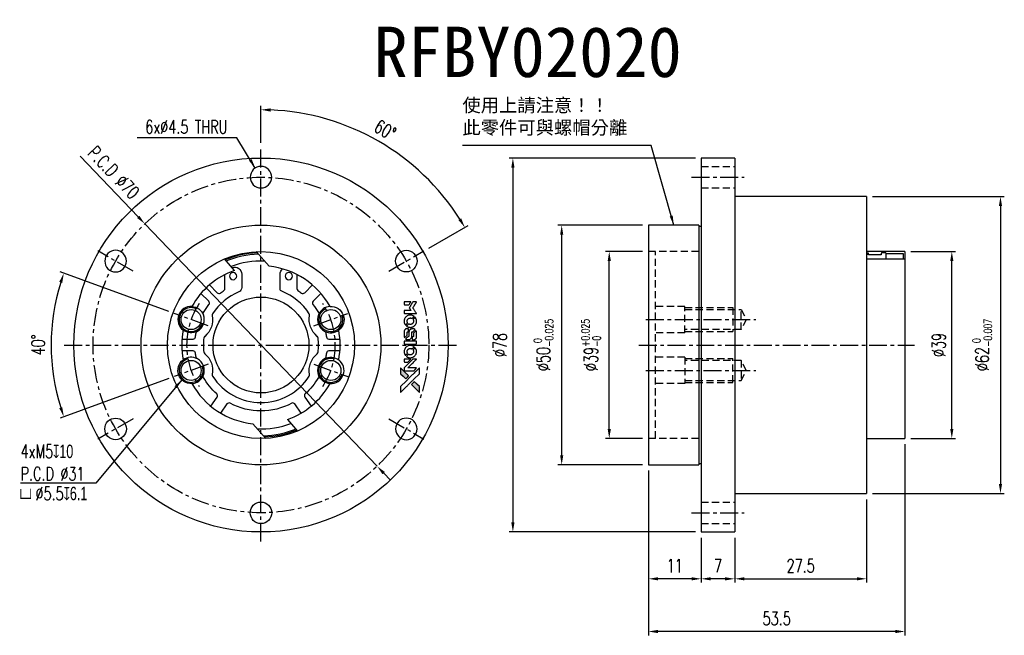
# Model space of a CAD drawing. Header units: millimetres. Extents: x -50 to 155, y -61 to 68.
import ezdxf
from ezdxf.enums import TextEntityAlignment as Align

# ---------------------------------------------------------------- set-up
doc = ezdxf.new("R2010")
doc.units = ezdxf.units.MM
doc.linetypes.add('CENTER', pattern=[2, 1.25, -0.25, 0.25, -0.25])
doc.linetypes.add('DASHED', pattern=[0.75, 0.5, -0.25])
for name, color, linetype in [('CHA', 7, 'Continuous'), ('CL', 1, 'CENTER'), ('DIM', 4, 'Continuous'), ('HID', 2, 'DASHED'), ('OUT', 3, 'Continuous')]:
    doc.layers.add(name, color=color, linetype=linetype)
doc.styles.add('DIM-7', font='SIMPLEX.shx', dxfattribs={"width": 0.7, "bigfont": 'chineset.shx'})
doc.styles.add('T', font='kaiu.ttf')
doc.dimstyles.new('CNS', dxfattribs={"dimtxt": 3.5, "dimasz": 2.5, "dimexe": 1, "dimexo": 1.5, "dimgap": 0.09, "dimtad": 0, "dimdsep": 46, "dimtxsty": 'DIM-7', "dimcen": 0.09, "dimclrd": 1, "dimclre": 1, "dimclrt": 4, "dimadec": 0, "dimazin": 0, "dimtfac": 1, "dimtix": 1, "dimtmove": 2, "dimatfit": 3, "dimfxl": 1, "dimtvp": 0.971429, "dimtolj": 1, "dimarcsym": 0})

# ---------------------------------------------------------------- blocks, each defined once
blk = doc.blocks.new('*D0')
at = {"layer": 'DEFPOINTS', "color": 0}
for p in [(72.62, 19.5), (80.78, 19.5), (80.78, -19.5)]:
    blk.add_point(p, dxfattribs=at)
at = {"layer": 'DIM', "color": 0, "lineweight": -2}
for p, q in [((79.58, 19.5), (71.82, 19.5)), ((72.62, -17.5), (72.62, 17.5)), ((79.58, -19.5), (71.82, -19.5))]:
    blk.add_line(p, q, dxfattribs=at)
at = {"layer": 'DIM', "color": 0}
for points in [[(72.29, 17.5), (72.96, 17.5), (72.62, 19.5)], [(72.29, -17.5), (72.96, -17.5), (72.62, -19.5)]]:
    blk.add_solid(points, dxfattribs=at)
at = {"layer": 'DIM', "color": 0, "insert": (68.82, 0), "char_height": 2.8, "attachment_point": 5, "rotation": 90, "style": 'DIM-7'}
blk.add_mtext('\\A1;%%C39{\\H1.68;\\S+0.025^ -0;}', dxfattribs=at)
blk = doc.blocks.new('*D1')
at = {"layer": 'DEFPOINTS', "color": 0}
for p in [(0, 41), (31.54, 37.59), (33.99, 19.62), (26.63, 15.38), (0, -41)]:
    blk.add_point(p, dxfattribs=at)
at = {"layer": 'DIM', "color": 0, "lineweight": -2}
for p, q in [((0, 42.2), (0, 49.87)), ((35.03, 20.23), (43.19, 24.93))]:
    blk.add_line(p, q, dxfattribs=at)
blk.add_arc((0, 0), 49.07, 32.3355, 87.6645, dxfattribs=at)
at = {"layer": 'DIM', "color": 0}
for points in [[(1.99, 48.69), (2.01, 49.36), (0, 49.07)], [(41.75, 26.42), (41.17, 26.07), (42.5, 24.53)]]:
    blk.add_solid(points, dxfattribs=at)
at = {"layer": 'DIM', "color": 0, "insert": (25.89, 44.85), "char_height": 2.8, "attachment_point": 5, "rotation": 330, "style": 'DIM-7'}
blk.add_mtext('\\A1;60°', dxfattribs=at)
blk = doc.blocks.new('*D2')
at = {"layer": 'DEFPOINTS', "color": 0}
for p in [(-18.09, 6.58), (-43.45, 5.08), (-11.04, 4.02), (-11.04, -4.02), (-18.09, -6.58)]:
    blk.add_point(p, dxfattribs=at)
at = {"layer": 'DIM', "color": 0, "lineweight": -2}
for p, q in [((-19.22, 6.99), (-41.85, 15.23)), ((-19.22, -6.99), (-41.85, -15.23))]:
    blk.add_line(p, q, dxfattribs=at)
blk.add_arc((0, 0), 43.74, 162.62, 197.38, dxfattribs=at)
at = {"layer": 'DIM', "color": 0}
for points in [[(-42.06, 13.17), (-41.43, 12.96), (-41.1, 14.96)], [(-41.43, -12.96), (-42.06, -13.17), (-41.1, -14.96)]]:
    blk.add_solid(points, dxfattribs=at)
at = {"layer": 'DIM', "color": 0, "insert": (-46.46, 0), "char_height": 2.8, "attachment_point": 5, "rotation": 90, "style": 'DIM-7'}
blk.add_mtext('\\A1;40°', dxfattribs=at)
blk = doc.blocks.new('*D3')
at = {"layer": 'DEFPOINTS', "color": 0}
for p in [(62.7, 25), (80.78, 25), (80.78, -25)]:
    blk.add_point(p, dxfattribs=at)
at = {"layer": 'DIM', "color": 0, "lineweight": -2}
for p, q in [((79.58, 25), (61.9, 25)), ((62.7, -23), (62.7, 23)), ((79.58, -25), (61.9, -25))]:
    blk.add_line(p, q, dxfattribs=at)
at = {"layer": 'DIM', "color": 0}
for points in [[(62.37, 23), (63.04, 23), (62.7, 25)], [(62.37, -23), (63.04, -23), (62.7, -25)]]:
    blk.add_solid(points, dxfattribs=at)
at = {"layer": 'DIM', "color": 0, "insert": (58.89, 0), "char_height": 2.8, "attachment_point": 5, "rotation": 90, "style": 'DIM-7'}
blk.add_mtext('\\A1;%%C50{\\H1.68;\\S 0^ -0.025;}', dxfattribs=at)
blk = doc.blocks.new('*D4')
at = {"layer": 'DEFPOINTS', "color": 0}
for p in [(80.78, -25), (91.78, -39), (80.78, -48.77)]:
    blk.add_point(p, dxfattribs=at)
at = {"layer": 'DIM', "color": 0, "lineweight": -2}
for p, q in [((80.78, -26.2), (80.78, -49.57)), ((91.78, -40.2), (91.78, -49.57)), ((89.78, -48.77), (82.78, -48.77))]:
    blk.add_line(p, q, dxfattribs=at)
at = {"layer": 'DIM', "color": 0}
for points in [[(82.78, -48.44), (82.78, -49.1), (80.78, -48.77)], [(89.78, -48.44), (89.78, -49.1), (91.78, -48.77)]]:
    blk.add_solid(points, dxfattribs=at)
at = {"layer": 'DIM', "color": 0, "insert": (86.28, -46.05), "char_height": 2.8, "attachment_point": 5, "style": 'DIM-7'}
blk.add_mtext('\\A1;11', dxfattribs=at)
blk = doc.blocks.new('*D5')
at = {"layer": 'DEFPOINTS', "color": 0}
for p in [(91.78, -39), (98.78, -39), (91.78, -48.77)]:
    blk.add_point(p, dxfattribs=at)
at = {"layer": 'DIM', "color": 0, "lineweight": -2}
for p, q in [((91.78, -40.2), (91.78, -49.57)), ((98.78, -40.2), (98.78, -49.57)), ((96.78, -48.77), (93.78, -48.77))]:
    blk.add_line(p, q, dxfattribs=at)
at = {"layer": 'DIM', "color": 0}
for points in [[(93.78, -48.44), (93.78, -49.1), (91.78, -48.77)], [(96.78, -48.44), (96.78, -49.1), (98.78, -48.77)]]:
    blk.add_solid(points, dxfattribs=at)
at = {"layer": 'DIM', "color": 0, "insert": (95.28, -46.05), "char_height": 2.8, "attachment_point": 5, "style": 'DIM-7'}
blk.add_mtext('\\A1;7', dxfattribs=at)
blk = doc.blocks.new('*D6')
at = {"layer": 'DEFPOINTS', "color": 0}
for p in [(126.28, -31), (98.78, -39), (126.28, -48.77)]:
    blk.add_point(p, dxfattribs=at)
at = {"layer": 'DIM', "color": 0, "lineweight": -2}
for p, q in [((126.28, -32.2), (126.28, -49.57)), ((98.78, -40.2), (98.78, -49.57)), ((100.78, -48.77), (124.28, -48.77))]:
    blk.add_line(p, q, dxfattribs=at)
at = {"layer": 'DIM', "color": 0}
for points in [[(100.78, -48.44), (100.78, -49.1), (98.78, -48.77)], [(124.28, -48.44), (124.28, -49.1), (126.28, -48.77)]]:
    blk.add_solid(points, dxfattribs=at)
at = {"layer": 'DIM', "color": 0, "insert": (112.53, -46.05), "char_height": 2.8, "attachment_point": 5, "style": 'DIM-7'}
blk.add_mtext('\\A1;27.5', dxfattribs=at)
blk = doc.blocks.new('*D7')
at = {"layer": 'DEFPOINTS', "color": 0}
for p in [(134.28, -19.5), (80.78, -25), (80.78, -59.76)]:
    blk.add_point(p, dxfattribs=at)
at = {"layer": 'DIM', "color": 0, "lineweight": -2}
for p, q in [((134.28, -20.7), (134.28, -60.56)), ((80.78, -26.2), (80.78, -60.56)), ((132.28, -59.76), (82.78, -59.76))]:
    blk.add_line(p, q, dxfattribs=at)
at = {"layer": 'DIM', "color": 0}
for points in [[(82.78, -59.42), (82.78, -60.09), (80.78, -59.76)], [(132.28, -59.42), (132.28, -60.09), (134.28, -59.76)]]:
    blk.add_solid(points, dxfattribs=at)
at = {"layer": 'DIM', "color": 0, "insert": (107.53, -57.04), "char_height": 2.8, "attachment_point": 5, "style": 'DIM-7'}
blk.add_mtext('\\A1;53.5', dxfattribs=at)
blk = doc.blocks.new('*D8')
at = {"layer": 'DEFPOINTS', "color": 0}
for p in [(126.28, 31), (126.28, -31), (154.19, -31)]:
    blk.add_point(p, dxfattribs=at)
at = {"layer": 'DIM', "color": 0, "lineweight": -2}
for p, q in [((127.48, 31), (154.99, 31)), ((154.19, 29), (154.19, -29)), ((127.48, -31), (154.99, -31))]:
    blk.add_line(p, q, dxfattribs=at)
at = {"layer": 'DIM', "color": 0}
for points in [[(153.86, 29), (154.52, 29), (154.19, 31)], [(153.86, -29), (154.52, -29), (154.19, -31)]]:
    blk.add_solid(points, dxfattribs=at)
at = {"layer": 'DIM', "color": 0, "insert": (150.38, 0), "char_height": 2.8, "attachment_point": 5, "rotation": 90, "style": 'DIM-7'}
blk.add_mtext('\\A1;%%C62{\\H1.68;\\S 0^ -0.007;}', dxfattribs=at)
blk = doc.blocks.new('*D9')
at = {"layer": 'DEFPOINTS', "color": 0}
for p in [(134.28, 19.5), (144.04, 19.5), (134.28, -19.5)]:
    blk.add_point(p, dxfattribs=at)
at = {"layer": 'DIM', "color": 0, "lineweight": -2}
for p, q in [((135.48, 19.5), (144.84, 19.5)), ((144.04, -17.5), (144.04, 17.5)), ((135.48, -19.5), (144.84, -19.5))]:
    blk.add_line(p, q, dxfattribs=at)
at = {"layer": 'DIM', "color": 0}
for points in [[(143.71, 17.5), (144.38, 17.5), (144.04, 19.5)], [(143.71, -17.5), (144.38, -17.5), (144.04, -19.5)]]:
    blk.add_solid(points, dxfattribs=at)
at = {"layer": 'DIM', "color": 0, "insert": (141.32, 0), "char_height": 2.8, "attachment_point": 5, "rotation": 90, "style": 'DIM-7'}
blk.add_mtext('\\A1;%%C39', dxfattribs=at)
blk = doc.blocks.new('*D10')
at = {"layer": 'DEFPOINTS', "color": 0}
for p in [(-24.21, 25.28), (24.21, -25.28)]:
    blk.add_point(p, dxfattribs=at)
at = {"layer": 'DIM', "color": 0, "lineweight": -2}
for p, q in [((-37.72, 39.39), (-25.59, 26.72)), ((24.21, -25.28), (-24.21, 25.28)), ((25.59, -26.72), (26.98, -28.17))]:
    blk.add_line(p, q, dxfattribs=at)
at = {"layer": 'DIM', "color": 0}
for points in [[(-25.35, 26.95), (-25.83, 26.49), (-24.21, 25.28)], [(25.83, -26.49), (25.35, -26.95), (24.21, -25.28)]]:
    blk.add_solid(points, dxfattribs=at)
at = {"layer": 'DIM', "color": 0, "insert": (-30.71, 35.99), "char_height": 2.8, "attachment_point": 5, "rotation": 313.7641, "style": 'DIM-7'}
blk.add_mtext('\\A1;P.C.D ∅70', dxfattribs=at)
blk = doc.blocks.new('*D11')
at = {"layer": 'DEFPOINTS', "color": 0}
for p in [(91.78, 39), (52.53, -39), (91.78, -39)]:
    blk.add_point(p, dxfattribs=at)
at = {"layer": 'DIM', "color": 0, "lineweight": -2}
for p, q in [((90.58, 39), (51.73, 39)), ((52.53, 37), (52.53, -37)), ((90.58, -39), (51.73, -39))]:
    blk.add_line(p, q, dxfattribs=at)
at = {"layer": 'DIM', "color": 0}
for points in [[(52.19, 37), (52.86, 37), (52.53, 39)], [(52.19, -37), (52.86, -37), (52.53, -39)]]:
    blk.add_solid(points, dxfattribs=at)
at = {"layer": 'DIM', "color": 0, "insert": (49.81, 0), "char_height": 2.8, "attachment_point": 5, "rotation": 90, "style": 'DIM-7'}
blk.add_mtext('\\A1;%%C78', dxfattribs=at)

msp = doc.modelspace()

# ---------------------------------------------------------------- hatches: boundary and pattern name
at = {"layer": 'DIM', "linetype": 'Continuous'}
h = msp.add_hatch(color=7, dxfattribs=at)
h.dxf.hatch_style = 1
h.paths.add_polyline_path([(33.029, -9.904), (33.029, -9.294), (33.028, -8.684), (32.499, -8.158, 0.000288), (32.296, -7.957, 0.0004789), (32.124, -7.787, 0.000013), (31.969, -7.634, 0.197177), (31.967, -7.633, 0.1974966), (31.964, -7.634, 0.00004), (31.875, -7.722, 0.0008343), (31.777, -7.819, 0.0005055), (31.661, -7.935), (31.359, -8.237), (32.194, -9.071)])
h.paths.add_polyline_path([(30.172, -7.048), (30.475, -6.745, 0.0004761), (30.592, -6.628, 0.0007888), (30.689, -6.53, 0.000035), (30.777, -6.441, 0.1975803), (30.778, -6.439, 0.198396), (30.777, -6.437, 0.000019), (30.657, -6.316, 0.000582), (30.524, -6.183, 0.000351), (30.366, -6.025, 0.000108), (29.695, -5.357, 0.0006916), (29.355, -5.019, 0.0000771), (29.12, -4.786, 0.1975268), (29.111, -4.783, 0.4101817), (29.107, -4.787, 0.0004931), (29.106, -4.911, 0.0024238), (29.105, -5.084, 0.0005294), (29.104, -5.382), (29.104, -5.98), (29.638, -6.514)])

# ---------------------------------------------------------------- linework, layer by layer
at = {"layer": 'CL', "color": 7, "ltscale": 3}
for p, q in [((0, -41), (0, 41)), ((89.778, 35), (100.778, 35)), ((-26.63, 15.375), (-33.991, 19.625)), ((26.63, 15.375), (33.991, 19.625)), ((-11.041, 4.019), (-18.089, 6.584)), ((11.041, 4.019), (18.089, 6.584)), ((80.278, 5.301), (103.176, 5.301)), ((-41, 0), (41, 0)), ((78.778, 0), (136.278, 0)), ((-11.041, -4.019), (-18.089, -6.584)), ((11.041, -4.019), (18.089, -6.584)), ((80.278, -5.301), (103.176, -5.301)), ((-26.63, -15.375), (-33.991, -19.625)), ((26.63, -15.375), (33.991, -19.625)), ((89.778, -35), (100.778, -35))]:
    msp.add_line(p, q, dxfattribs=at)
msp.add_circle((0, 0), 35, dxfattribs=at)
for start, end in [(146.12474, 213.87526), (326.12474, 33.87526)]:
    msp.add_arc((0, 0), 15.5, start, end, dxfattribs=at)
at = {"layer": 'DIM', "color": 7}
for points in [[(32.051, 8.975), (31.663, 8.975), (31.597, 8.869, -0.000297), (31.558, 8.804, -0.000037), (31.47, 8.661, -0.000043), (31.367, 8.492, -0.000036), (31.256, 8.312, 0.000044), (31.148, 8.136, 0.000063), (31.052, 7.979, 0.000035), (30.971, 7.847, 0.0009), (30.949, 7.811), (30.918, 7.759), (30.96, 7.691, 0.001175), (30.984, 7.651, 0.000208), (31.03, 7.578, 0.000225), (31.083, 7.491, 0.000203), (31.139, 7.402, -0.000711), (31.192, 7.317, -0.001119), (31.237, 7.244, -0.000263), (31.276, 7.18, -0.04589), (31.28, 7.173, -0.519312), (31.276, 7.166, -0.001914), (31.172, 7.165, -0.003124), (31, 7.163, -0.000285), (30.572, 7.163), (29.86, 7.163), (29.86, 6.915, 0.001727), (29.861, 6.737, 0.025279), (29.865, 6.674, 0.073886), (29.874, 6.638, 0.07426), (29.894, 6.606, 0.03264), (29.902, 6.597, 0.01784), (29.912, 6.588, 0.017712), (29.924, 6.58, 0.026854), (29.935, 6.573), (29.959, 6.56), (31.201, 6.559), (32.442, 6.557), (32.433, 6.571, -0.004595), (32.427, 6.58, -0.00016), (32.403, 6.618, -0.000298), (32.376, 6.663, -0.000208), (32.344, 6.713, 0.000986), (32.252, 6.861, 0.00025), (32.102, 7.101, 0.000268), (31.942, 7.356, 0.000436), (31.806, 7.573, -0.002932), (31.761, 7.645, -0.004718), (31.725, 7.706, -0.001113), (31.693, 7.76, -0.227179), (31.692, 7.766, -0.045982), (31.695, 7.772, -0.000145), (31.74, 7.845, -0.000825), (31.79, 7.926, -0.000517), (31.85, 8.022, 0.000056), (32.054, 8.35, 0.000289), (32.166, 8.531, 0.000481), (32.25, 8.667, 0.000418), (32.337, 8.809), (32.439, 8.975)], [(30.544, 8.975), (29.86, 8.975), (29.86, 8.726, 0.000842), (29.861, 8.567, 0.010591), (29.862, 8.508, 0.028995), (29.866, 8.474, 0.069543), (29.873, 8.45, 0.051063), (29.886, 8.428, 0.039932), (29.905, 8.407, 0.039414), (29.927, 8.389, 0.045845), (29.95, 8.376, 0.094811), (29.974, 8.37, 0.007124), (30.041, 8.368, 0.004713), (30.155, 8.367, 0.000534), (30.415, 8.366), (30.859, 8.367), (30.898, 8.429, 0.000828), (31.01, 8.612, 0.000879), (31.12, 8.792, 0.000048), (31.227, 8.967, 0.137596), (31.228, 8.972, 0.413028), (31.227, 8.974, 0.000016), (31.027, 8.974, 0.000623), (30.807, 8.975, 0.000374)], [(31.905, 6.009, 0.064158), (31.607, 6.168, 0.06356), (31.277, 6.247, 0.064004), (30.94, 6.241, 0.066747), (30.621, 6.149, 0.04321), (30.421, 6.039, 0.044737), (30.246, 5.899, 0.044901), (30.099, 5.73, 0.044184), (29.984, 5.536, 0.026293), (29.922, 5.389, 0.033344), (29.882, 5.247, 0.033227), (29.86, 5.101, 0.025815), (29.856, 4.94, 0.023119), (29.867, 4.786, 0.031044), (29.892, 4.649, 0.031337), (29.934, 4.517, 0.024258), (29.995, 4.379, 0.015622), (30.021, 4.33, 0.008495), (30.056, 4.272, 0.008415), (30.092, 4.217, 0.020814), (30.12, 4.179), (30.135, 4.161), (30.321, 4.346, 0.002843), (30.46, 4.484, 0.033917), (30.509, 4.542, 0.087906), (30.531, 4.585, 0.073302), (30.538, 4.635, 0.022047), (30.537, 4.66, 0.026465), (30.534, 4.683, 0.022233), (30.528, 4.708, 0.009985), (30.518, 4.741, -0.039011), (30.488, 4.86, -0.044398), (30.479, 4.978, -0.045096), (30.49, 5.093, -0.04265), (30.522, 5.207, -0.071154), (30.611, 5.368, -0.068827), (30.742, 5.499, -0.068713), (30.903, 5.59, -0.070507), (31.082, 5.633, -0.028605), (31.159, 5.636, -0.031418), (31.233, 5.63, -0.031044), (31.306, 5.614, -0.02668), (31.381, 5.589, 0.038913), (31.426, 5.575, 0.043732), (31.47, 5.57, 0.047754), (31.51, 5.572, 0.075756), (31.543, 5.582, 0.07294), (31.56, 5.593, 0.003456), (31.611, 5.64, 0.005023), (31.676, 5.702, 0.002422), (31.758, 5.782, 0.000819), (31.831, 5.855, 0.001349), (31.892, 5.917, 0.0001), (31.947, 5.973, 0.205335), (31.948, 5.975, 0.219821), (31.947, 5.977, 0.002494), (31.935, 5.986, 0.007089), (31.921, 5.997, 0.004494)], [(32.428, 5.102, 0.024131), (32.411, 5.212, 0.022344), (32.383, 5.323, 0.021883), (32.344, 5.434, 0.020884), (32.296, 5.542, 0.010669), (32.264, 5.604, 0.010389), (32.229, 5.665, 0.010913), (32.194, 5.719, 0.022227), (32.164, 5.759), (32.152, 5.774), (31.961, 5.579, 0.002452), (31.886, 5.503, 0.003628), (31.822, 5.435, 0.001662), (31.768, 5.377, 0.070159), (31.758, 5.363, 0.047671), (31.754, 5.352, 0.018624), (31.75, 5.336, 0.017921), (31.747, 5.318, 0.018804), (31.746, 5.3, 0.018255), (31.745, 5.276, 0.041312), (31.747, 5.257, 0.037164), (31.752, 5.238, 0.012342), (31.762, 5.211, -0.015101), (31.786, 5.146, -0.035998), (31.799, 5.096, -0.033244), (31.805, 5.043, -0.011249), (31.807, 4.964, -0.004059), (31.806, 4.9, -0.019693), (31.804, 4.864, -0.027943), (31.8, 4.834, -0.014411), (31.791, 4.797, -0.033089), (31.761, 4.71, -0.033887), (31.72, 4.629, -0.034021), (31.669, 4.553, -0.033942), (31.607, 4.486, -0.02816), (31.537, 4.425, -0.035032), (31.466, 4.378, -0.035269), (31.388, 4.341, -0.029196), (31.302, 4.313, -0.037862), (31.202, 4.295, -0.043657), (31.106, 4.293, -0.043064), (31.009, 4.308, -0.035184), (30.909, 4.34, 0.033699), (30.862, 4.356, 0.052815), (30.82, 4.362, 0.059167), (30.781, 4.359, 0.058972), (30.744, 4.346, 0.059208), (30.715, 4.328, 0.021125), (30.678, 4.297, 0.008691), (30.618, 4.238, 0.000851), (30.475, 4.093, 0.001873), (30.403, 4.018, 0.013884), (30.369, 3.982, 0.022355), (30.352, 3.96, 0.341453), (30.352, 3.95, 0.073011), (30.373, 3.932, 0.004587), (30.441, 3.888, 0.00748), (30.511, 3.844, 0.016837), (30.567, 3.813, 0.028606), (30.701, 3.754, 0.031352), (30.837, 3.713, 0.031004), (30.979, 3.689, 0.0268), (31.129, 3.681, 0.026698), (31.289, 3.69, 0.03002), (31.441, 3.715, 0.030357), (31.587, 3.758, 0.028554), (31.729, 3.819, 0.062944), (31.994, 3.996, 0.062206), (32.208, 4.234, 0.062448), (32.356, 4.515, 0.064355), (32.428, 4.822, 0.017377), (32.432, 4.884, 0.008369), (32.433, 4.962, 0.008367), (32.432, 5.041, 0.01757)], [(30.767, 3.293, 0.065483), (30.752, 3.323, 0.053271), (30.729, 3.35, 0.052018), (30.701, 3.372, 0.0556), (30.669, 3.387, 0.036839), (30.648, 3.393, 0.026922), (30.624, 3.396, 0.016905), (30.592, 3.397, 0.004317), (30.538, 3.398, 0.016369), (30.427, 3.394, 0.029936), (30.338, 3.382, 0.03418), (30.258, 3.361, 0.031327), (30.18, 3.329, 0.046935), (30.085, 3.271, 0.054053), (30.007, 3.199, 0.053701), (29.946, 3.111, 0.045364), (29.901, 3.007, 0.032479), (29.877, 2.915, 0.03386), (29.865, 2.822, 0.013578), (29.861, 2.676, 0.001155), (29.862, 2.3, 0.000413), (29.864, 1.977, 0.005008), (29.866, 1.853, 0.013199), (29.869, 1.783, 0.033956), (29.877, 1.733, 0.013909), (29.89, 1.68, 0.010864), (29.906, 1.625, 0.010938), (29.924, 1.574, 0.028702), (29.94, 1.538), (29.953, 1.512), (30.216, 1.771), (30.479, 2.03), (30.479, 2.333, -0.001504), (30.479, 2.463, -0.00328), (30.48, 2.562, -0.001901), (30.482, 2.64, -0.061333), (30.485, 2.658, -0.063621), (30.496, 2.685, -0.048633), (30.514, 2.71, -0.046769), (30.537, 2.732, -0.047961), (30.565, 2.75, -0.02678), (30.588, 2.76, -0.050957), (30.607, 2.765, -0.029398), (30.634, 2.768, -0.00401), (30.689, 2.77), (30.778, 2.773), (30.778, 3.016, 0.001061), (30.778, 3.162, 0.009147), (30.776, 3.227, 0.020721), (30.773, 3.266, 0.051619)], [(32.097, 3.259, 0.023289), (32.036, 3.298, 0.026845), (31.974, 3.33, 0.026047), (31.907, 3.355, 0.019751), (31.832, 3.376, 0.013249), (31.79, 3.385, 0.025169), (31.755, 3.389, 0.016532), (31.712, 3.391, 0.002937), (31.63, 3.392, 0.003317), (31.558, 3.392, 0.011808), (31.512, 3.39, 0.01777), (31.477, 3.387, 0.021476), (31.444, 3.381, 0.04325), (31.308, 3.338, 0.045753), (31.183, 3.273, 0.04649), (31.075, 3.188, 0.047672), (30.984, 3.085, 0.025315), (30.956, 3.04, 0.015208), (30.926, 2.985, 0.01512), (30.9, 2.927, 0.022488), (30.88, 2.875, 0.027857), (30.859, 2.794, 0.034138), (30.849, 2.716, 0.014286), (30.845, 2.598, 0.00124), (30.844, 2.297, -0.00103), (30.844, 2.112, -0.002552), (30.843, 1.976, -0.001594), (30.841, 1.873, -0.047676), (30.838, 1.848, -0.085307), (30.82, 1.803, -0.097789), (30.788, 1.769, -0.085947), (30.743, 1.746, -0.051339), (30.684, 1.735, 0.014634), (30.663, 1.733, 0.015028), (30.643, 1.73, 0.014927), (30.626, 1.726, 0.059415), (30.616, 1.722, 0.070595), (30.595, 1.706, 0.00028), (30.379, 1.493, 0.000111), (30.158, 1.274, 0.200239), (30.154, 1.265, 0.268906), (30.158, 1.259, 0.001866), (30.211, 1.229, 0.007532), (30.262, 1.201, 0.017818), (30.301, 1.182, 0.013256), (30.345, 1.165, 0.011636), (30.391, 1.149, 0.011528), (30.438, 1.135, 0.012303), (30.485, 1.123, 0.0423), (30.558, 1.114, 0.013657), (30.667, 1.111, 0.013857), (30.777, 1.115, 0.037428), (30.854, 1.126, 0.014927), (30.906, 1.139, 0.0122), (30.96, 1.155, 0.012518), (31.011, 1.174, 0.023062), (31.051, 1.191, 0.065961), (31.196, 1.29, 0.06055), (31.316, 1.425, 0.059676), (31.4, 1.587, 0.060497), (31.444, 1.763, 0.025683), (31.447, 1.801, 0.001528), (31.449, 1.915, 0.002124), (31.45, 2.059, 0.001173), (31.45, 2.236, -0.000809), (31.451, 2.544, -0.017164), (31.454, 2.636, -0.063931), (31.464, 2.684, -0.108429), (31.485, 2.719, -0.052941), (31.508, 2.739, -0.063675), (31.534, 2.752, -0.050562), (31.567, 2.76, -0.020337), (31.612, 2.765, 0.009897), (31.64, 2.767, 0.016482), (31.664, 2.77, 0.019019), (31.682, 2.774, 0.06043), (31.694, 2.779, 0.076267), (31.721, 2.799, 0.00054), (31.921, 3, 0.000307), (32.124, 3.207, 0.142594), (32.133, 3.223, 0.232419), (32.132, 3.228, 0.022995), (32.124, 3.237, 0.024627), (32.112, 3.248, 0.015407)], [(32.43, 2.696, 0.018538), (32.425, 2.735, 0.010695), (32.416, 2.781, 0.01068), (32.406, 2.827, 0.017678), (32.394, 2.865, 0.013849), (32.379, 2.909, 0.011814), (32.36, 2.954, 0.004513), (32.341, 2.995, 0.290035), (32.334, 2.999, 0.196418), (32.331, 2.998, 0.000124), (32.255, 2.924, 0.001477), (32.172, 2.841, 0.000898), (32.073, 2.743), (31.817, 2.486), (31.815, 2.165, -0.001471), (31.813, 1.922, -0.028714), (31.808, 1.848, -0.097073), (31.794, 1.806, -0.084199), (31.765, 1.77, -0.042698), (31.742, 1.753, -0.053912), (31.718, 1.742, -0.051004), (31.691, 1.735, -0.032967), (31.659, 1.733, 0.00807), (31.643, 1.733, 0.003023), (31.62, 1.732, 0.002994), (31.595, 1.731, 0.003629), (31.571, 1.729), (31.516, 1.725), (31.516, 1.479, 0.001618), (31.517, 1.362, 0.005206), (31.518, 1.284, 0.00535), (31.52, 1.23, 0.060675), (31.524, 1.209, 0.048484), (31.529, 1.197, 0.02389), (31.537, 1.183, 0.022812), (31.547, 1.169, 0.02462), (31.558, 1.156, 0.061781), (31.589, 1.131, 0.080179), (31.623, 1.117, 0.048561), (31.671, 1.111, 0.010021), (31.756, 1.109, 0.016602), (31.87, 1.113, 0.031409), (31.962, 1.125, 0.036474), (32.042, 1.147, 0.03439), (32.119, 1.18, 0.065928), (32.241, 1.265, 0.069066), (32.334, 1.377, 0.065697), (32.397, 1.515, 0.051559), (32.428, 1.677, 0.020904), (32.432, 1.764, 0.000451), (32.433, 2.189, 0.000419), (32.434, 2.615, 0.022759)], [(31.149, 0.814), (29.863, 0.812), (29.863, 0.56), (29.863, 0.308), (29.879, 0.278, 0.071429), (29.896, 0.253, 0.054799), (29.922, 0.231, 0.053585), (29.952, 0.215, 0.060698), (29.984, 0.207, 0.033975), (30.037, 0.203, 0.000112), (30.69, 0.203, 0.000726), (31.33, 0.204, 0.001084), (31.89, 0.207), (32.434, 0.211), (32.434, 0.513), (32.434, 0.815)], [(31.903, -0.335, 0.018008), (31.847, -0.299, 0.009842), (31.777, -0.258, 0.009807), (31.703, -0.219, 0.015716), (31.639, -0.19, 0.048467), (31.409, -0.117, 0.045841), (31.165, -0.089, 0.046006), (30.921, -0.105, 0.049638), (30.69, -0.166, 0.064819), (30.39, -0.325, 0.06695), (30.145, -0.554, 0.066691), (29.967, -0.841, 0.063505), (29.868, -1.169, 0.03135), (29.86, -1.252, 0.010439), (29.857, -1.376, 0.010391), (29.86, -1.499, 0.032408), (29.868, -1.582, 0.015696), (29.888, -1.679, 0.018095), (29.914, -1.77, 0.018551), (29.945, -1.857, 0.018352), (29.982, -1.942, 0.015568), (30.012, -1.998, 0.009832), (30.05, -2.061, 0.009795), (30.088, -2.121, 0.023727), (30.12, -2.163), (30.133, -2.179), (30.321, -1.995, 0.001528), (30.427, -1.89, 0.010022), (30.478, -1.836, 0.019586), (30.508, -1.801, 0.061865), (30.524, -1.775, 0.055054), (30.537, -1.736, 0.061607), (30.54, -1.696, 0.048725), (30.533, -1.649, 0.020221), (30.515, -1.588, -0.017722), (30.496, -1.522, -0.02685), (30.485, -1.464, -0.02759), (30.479, -1.406, -0.020233), (30.48, -1.341, -0.04793), (30.498, -1.217, -0.048386), (30.539, -1.099, -0.047866), (30.603, -0.991, -0.044964), (30.687, -0.894, -0.04333), (30.788, -0.813, -0.050921), (30.896, -0.755, -0.051473), (31.012, -0.72, -0.0459), (31.138, -0.709, -0.019014), (31.199, -0.711, -0.024114), (31.255, -0.718, -0.025081), (31.308, -0.73, -0.023892), (31.36, -0.748, 0.008624), (31.402, -0.763, 0.026486), (31.43, -0.771, 0.035074), (31.455, -0.775, 0.02756), (31.482, -0.776, 0.087163), (31.525, -0.767, 0.073291), (31.566, -0.744, 0.028074), (31.623, -0.693, 0.002594), (31.759, -0.559), (31.95, -0.368)], [(32.427, -1.237, 0.023681), (32.411, -1.13, 0.022402), (32.385, -1.024, 0.021929), (32.348, -0.918, 0.020503), (32.301, -0.813, 0.013745), (32.27, -0.753, 0.009767), (32.232, -0.688, 0.009658), (32.193, -0.628, 0.027804), (32.164, -0.589), (32.152, -0.575), (31.963, -0.763, 0.002053), (31.872, -0.855, 0.006738), (31.813, -0.916, 0.007826), (31.774, -0.959, 0.063909), (31.759, -0.982, 0.061532), (31.747, -1.015, 0.068674), (31.744, -1.05, 0.052072), (31.751, -1.091, 0.019648), (31.768, -1.146, -0.018366), (31.79, -1.214, -0.0288), (31.803, -1.274, -0.029061), (31.809, -1.335, -0.019155), (31.809, -1.405, -0.053809), (31.786, -1.556, -0.058833), (31.733, -1.694, -0.058566), (31.648, -1.816, -0.052525), (31.534, -1.921, -0.044733), (31.438, -1.98, -0.040573), (31.329, -2.023, -0.041123), (31.217, -2.047, -0.04951), (31.109, -2.051, -0.017369), (31.058, -2.046, -0.024255), (31.013, -2.037, -0.023787), (30.969, -2.025, -0.015798), (30.919, -2.006, 0.010631), (30.888, -1.994, 0.033653), (30.866, -1.988, 0.037806), (30.845, -1.985, 0.016307), (30.817, -1.984, 0.068179), (30.763, -1.992, 0.095747), (30.719, -2.014, 0.033418), (30.661, -2.065, 0.002133), (30.501, -2.228, 0.001452), (30.412, -2.321, 0.012393), (30.373, -2.363, 0.020479), (30.353, -2.388, 0.344362), (30.353, -2.399, 0.074287), (30.375, -2.419, 0.005454), (30.445, -2.463, 0.008391), (30.518, -2.507, 0.017097), (30.577, -2.539, 0.027375), (30.699, -2.591, 0.02835), (30.825, -2.629, 0.027723), (30.956, -2.652, 0.023913), (31.096, -2.663, 0.027047), (31.265, -2.659, 0.031685), (31.422, -2.636, 0.032425), (31.573, -2.594, 0.031013), (31.719, -2.533, 0.037914), (31.892, -2.43, 0.040153), (32.044, -2.304, 0.039834), (32.175, -2.154, 0.036173), (32.286, -1.981, 0.040752), (32.36, -1.811, 0.035885), (32.41, -1.624, 0.035491), (32.433, -1.429, 0.037615)], [(32.057, -2.965), (31.666, -2.965), (30.763, -3.869), (29.86, -4.774), (29.862, -5.026, 0.0008), (29.863, -5.188, 0.010795), (29.865, -5.247, 0.030495), (29.869, -5.28, 0.080372), (29.876, -5.302, 0.03816), (29.89, -5.323, 0.041799), (29.907, -5.342, 0.042486), (29.926, -5.357, 0.042078), (29.947, -5.369, 0.099276), (29.978, -5.376, 0.003302), (30.103, -5.378, 0.002586), (30.323, -5.379, 0.000204), (30.907, -5.378), (31.843, -5.376), (32.143, -5.075), (32.443, -4.774), (31.544, -4.771), (30.645, -4.768), (31.534, -3.883, 0.000253), (31.876, -3.542, 0.000412), (32.166, -3.253, 0.000041), (32.425, -2.994, 0.041338), (32.435, -2.981), (32.447, -2.965)], [(30.541, -2.965), (29.86, -2.965), (29.862, -3.219), (29.863, -3.473), (29.881, -3.502, 0.03146), (29.891, -3.516, 0.026444), (29.903, -3.529, 0.026444), (29.916, -3.54, 0.031457), (29.929, -3.55), (29.958, -3.568), (30.296, -3.57), (30.633, -3.571), (30.928, -3.273, 0.000745), (31.041, -3.158, 0.001228), (31.136, -3.061, 0.000087), (31.221, -2.973, 0.195134), (31.222, -2.97, 0.412117), (31.22, -2.968, 0.000048), (31.022, -2.966, 0.00109), (30.802, -2.965, 0.000653)], [(32.295, -5.5, -0.000056), (31.929, -5.865, -0.000021), (31.416, -6.377, -0.000021), (30.857, -6.935, -0.000025), (30.333, -7.458), (29.104, -8.683), (29.106, -9.29), (29.107, -9.897), (29.932, -9.079, 0.000274), (30.328, -8.685, 0.000123), (30.848, -8.167, 0.000121), (31.397, -7.619, 0.000165), (31.892, -7.125), (33.028, -5.99), (33.028, -5.379), (33.028, -4.768)], [(30.366, -6.025, 0.000108), (29.695, -5.357, 0.000692), (29.355, -5.019, 0.000077), (29.12, -4.786, 0.197527), (29.111, -4.783, 0.410182), (29.107, -4.787, 0.000493), (29.106, -4.911, 0.002424), (29.105, -5.084, 0.000529), (29.104, -5.381), (29.104, -5.98), (29.638, -6.514), (30.172, -7.048), (30.475, -6.745, 0.000476), (30.592, -6.628, 0.000789), (30.689, -6.53, 0.000035), (30.777, -6.441, 0.19758), (30.778, -6.439, 0.198396), (30.777, -6.437, 0.000019), (30.657, -6.316, 0.000582), (30.524, -6.183, 0.000351)], [(32.499, -8.158, 0.000288), (32.296, -7.957, 0.000479), (32.124, -7.787, 0.000013), (31.969, -7.634, 0.197177), (31.967, -7.633, 0.197497), (31.964, -7.634, 0.00004), (31.875, -7.722, 0.000836), (31.777, -7.819, 0.000505), (31.661, -7.935), (31.359, -8.237), (32.194, -9.071), (33.029, -9.904), (33.029, -9.294), (33.028, -8.684)]]:
    msp.add_lwpolyline(points, format="xyb", close=True, dxfattribs=at)
for centre, start, end in [((-14.565, 5.301), 65.37435, 340), ((14.565, 5.301), 114.62565, 20), ((-14.565, -5.301), 105.37435, 20), ((14.565, -5.301), 75, 340)]:
    msp.add_arc(centre, 2.5, start, end, dxfattribs=at)
at = {"layer": 'HID', "color": 7, "ltscale": 3}
for p, q in [((91.778, 37.25), (98.778, 37.25)), ((91.778, 32.75), (98.778, 32.75)), ((91.278, 19.5), (80.778, 19.5)), ((82.278, -19.5), (82.278, 19.5)), ((88.378, 8.051), (82.278, 8.051)), ((88.378, 2.551), (88.378, 8.051)), ((88.378, 7.801), (98.378, 7.801)), ((88.378, 7.406), (100.128, 7.406)), ((98.378, 7.801), (98.378, 2.801)), ((100.128, 7.406), (101.178, 5.306)), ((100.128, 3.206), (100.128, 7.406)), ((101.178, 5.306), (100.128, 3.206)), ((88.378, 2.551), (82.278, 2.551)), ((100.128, 3.206), (88.378, 3.206)), ((88.378, 2.801), (98.378, 2.801)), ((88.378, -2.551), (82.278, -2.551)), ((88.378, -2.551), (88.378, -8.051)), ((88.378, -2.801), (98.378, -2.801)), ((100.128, -3.206), (88.378, -3.206)), ((98.378, -7.801), (98.378, -2.801)), ((101.178, -5.306), (100.128, -3.206)), ((100.128, -3.206), (100.128, -7.406)), ((100.128, -7.406), (101.178, -5.306)), ((88.378, -8.051), (82.278, -8.051)), ((88.378, -7.406), (100.128, -7.406)), ((88.378, -7.801), (98.378, -7.801)), ((91.278, -19.5), (80.778, -19.5)), ((91.778, -32.75), (98.778, -32.75)), ((91.778, -37.25), (98.778, -37.25))]:
    msp.add_line(p, q, dxfattribs=at)
at = {"layer": 'OUT', "color": 7}
for p, q in [((98.778, 39), (91.778, 39)), ((91.778, 39), (91.778, 0)), ((98.778, 39), (98.778, 0)), ((126.278, 31), (98.778, 31)), ((126.278, 31), (126.278, 0)), ((80.778, 25), (80.778, 0)), ((91.278, 25), (80.778, 25)), ((91.278, 25), (91.278, 0)), ((91.778, 24.75), (91.278, 24.75)), ((-0.999, 19.474), (1.677, 16.415)), ((134.278, 19.5), (126.378, 19.5)), ((134.278, 19.474), (126.378, 19.474)), ((126.378, 19.234), (126.599, 19.234)), ((126.645, 18.846), (126.378, 18.846)), ((129.31, 18.832), (126.646, 18.832)), ((130.278, 19.234), (129.357, 19.234)), ((130.278, 19.234), (130.278, 17.944)), ((133.978, 18.991), (130.278, 18.991)), ((133.978, 17.944), (133.978, 18.991)), ((134.278, 19.5), (134.278, 19.474)), ((134.278, 19.474), (134.278, 17.944)), ((-5.533, 15.544), (-7.633, 17.944)), ((126.378, 17.944), (134.278, 17.944)), ((134.278, 17.944), (134.278, -19.5)), ((-7.5, 11.792), (-7.5, 14.697)), ((-4, 14.758), (-4, 12)), ((4, 11.662), (4, 14.758)), ((7.5, 14.697), (7.5, 11.792)), ((-10.75, 12.518), (-9.116, 10.884)), ((9.116, 10.884), (10.75, 12.518)), ((-10.884, 9.116), (-12.518, 10.75)), ((12.518, 10.75), (10.884, 9.116)), ((-16.453, 1.25), (-14.142, 1.25)), ((14.142, 1.25), (16.453, 1.25)), ((80.778, 0), (80.778, -25)), ((91.278, 0), (91.278, -25)), ((91.778, 0), (91.778, -39)), ((98.778, 0), (98.778, -39)), ((126.278, 0), (126.278, -31)), ((-14.142, -1.25), (-16.453, -1.25)), ((16.453, -1.25), (14.142, -1.25)), ((-10.461, -12.76), (-9.136, -10.868)), ((-7.088, -12.302), (-8.413, -14.194)), ((8.413, -14.194), (7.088, -12.302)), ((9.136, -10.868), (10.461, -12.76)), ((0.999, -19.474), (-1.677, -16.415)), ((5.533, -15.544), (7.633, -17.944)), ((126.378, -19.5), (134.278, -19.5)), ((80.778, -25), (91.278, -25)), ((91.278, -24.75), (91.778, -24.75)), ((98.778, -31), (126.278, -31)), ((91.778, -39), (98.778, -39))]:
    msp.add_line(p, q, dxfattribs=at)
for centre, radius in [((0, 0), 39), ((0, 0), 25), ((0, 0), 19.5), ((30.311, 17.5), 2.25), ((0, 0), 10), ((-14.565, 5.301), 2.1), ((14.565, 5.301), 2.1), ((-14.565, -5.301), 2.1), ((14.565, -5.301), 2.1), ((-30.311, -17.5), 2.25), ((0, -35), 2.25)]:
    msp.add_circle(centre, radius, dxfattribs=at)
at = {"layer": 'OUT', "color": 7, "extrusion": (0, 0, -1)}
for centre, radius in [((0, 35), 2.25), ((30.311, 17.5), 2.25), ((5.806, 14.371), 0.75), ((-5.806, 14.371), 0.75), ((-30.311, -17.5), 2.25)]:
    msp.add_circle(centre, radius, dxfattribs=at)
at = {"layer": 'OUT', "color": 7}
for centre, radius, start, end in [((0, 0), 19.25, 92.34915, 112.79903), ((0, 0), 17.5, 87.57153, 110.88413), ((0, 0), 16.5, 109.59441, 150.81213), ((0, 0), 16.5, 29.18787, 84.16528), ((0, 0), 12, 112.61986, 147.0983), ((-8.763, 11.237), 0.5, 225, 307.94587), ((-8, 11.792), 0.5, 304.15292, 0), ((0, 0), 12, 32.9017, 68.8998), ((8, 11.792), 0.5, 180, 235.84708), ((8.763, 11.237), 0.5, 232.05413, 315), ((-11.237, 8.763), 0.5, 322.05413, 45), ((11.237, 8.763), 0.5, 135, 217.94587), ((-14.565, 5.301), 2.75, 86.65791, 233.34209), ((-14.565, 5.301), 2.75, 298.32241, 21.67759), ((-9.655, 6.247), 0.5, 147.0983, 190.90004), ((9.655, 6.247), 0.5, 349.09996, 32.9017), ((14.565, 5.301), 2.75, 158.32241, 241.67759), ((14.565, 5.301), 2.75, 93.3449, 158.32463), ((0, 0), 16.5, 169.18787, 190.81213), ((14.565, 5.301), 2.75, 241.67538, 306.65511), ((0, 0), 16.5, 349.18787, 10.81213), ((-14.142, 1.75), 0.5, 270, 352.94587), ((0, 0), 12, 172.9017, 187.0983), ((-11.412, 1.421), 0.5, 129.09996, 172.9017), ((11.412, 1.421), 0.5, 7.0983, 50.90004), ((0, 0), 12, 352.9017, 7.0983), ((14.142, 1.75), 0.5, 187.05413, 270), ((-14.142, -1.75), 0.5, 7.05413, 90), ((-11.412, -1.421), 0.5, 187.0983, 230.90004), ((11.412, -1.421), 0.5, 309.09996, 352.9017), ((14.142, -1.75), 0.5, 90, 172.94587), ((-14.565, -5.301), 2.75, 61.67538, 126.65511), ((-14.565, -5.301), 2.75, 338.32241, 61.67759), ((14.565, -5.301), 2.75, 118.32241, 201.67759), ((14.565, -5.301), 2.75, 266.65791, 53.34209), ((-9.655, -6.247), 0.5, 169.09996, 212.9017), ((9.655, -6.247), 0.5, 327.0983, 10.90004), ((-14.565, -5.301), 2.75, 273.3449, 338.32463), ((0, 0), 16.5, 209.18787, 264.16528), ((0, 0), 12, 212.9017, 327.0983), ((0, 0), 16.5, 289.59441, 330.81213), ((-9.545, -10.581), 0.5, 325, 47.94587), ((9.545, -10.581), 0.5, 132.05413, 215), ((-6.678, -12.588), 0.5, 62.05413, 145), ((6.678, -12.588), 0.5, 35, 117.94587), ((0, 0), 17.5, 267.57153, 290.88413)]:
    msp.add_arc(centre, radius, start, end, dxfattribs=at)
at = {"layer": 'OUT', "color": 7, "extrusion": (0, 0, -1)}
for centre, radius, start, end in [((0, 0), 19, 67.45167, 88.2603), ((0, 0), 17.25, 69.42324, 69.56122), ((5.5, 14.758), 1.5, 69.56122, 180), ((-5.5, 14.758), 1.5, 0, 48.10298), ((0, 0), 13.75, 52.05413, 55.84708), ((5, 12), 1, 180, 247.38014), ((-4.5, 11.662), 0.5, 291.1002, 0), ((0, 0), 13.75, 124.15292, 127.94587), ((0, 0), 13.75, 29.38677, 37.94587), ((0, 0), 13.75, 142.05413, 150.61323), ((14.565, 5.301), 2.75, 93.3449, 158.32463), ((11.545, 6.502), 0.5, 338.32241, 29.38677), ((-11.545, 6.502), 0.5, 150.61323, 201.67759), ((-14.565, 5.301), 2.75, 86.65791, 233.34209), ((14.565, 5.301), 4.5, 169.09996, 230.90004), ((-14.565, 5.301), 4.5, 309.09996, 10.90004), ((14.565, 5.301), 2.75, 241.67538, 306.65511), ((0, 0), 13.75, 7.05413, 10.61323), ((13.023, 2.44), 0.5, 10.61323, 61.67759), ((-13.023, 2.44), 0.5, 118.32241, 169.38677), ((0, 0), 13.75, 169.38677, 172.94587), ((0, 0), 13.75, 349.38677, 352.94587), ((14.565, -5.301), 4.5, 129.09996, 190.90004), ((-14.565, -5.301), 4.5, 349.09996, 50.90004), ((0, 0), 13.75, 187.05413, 190.61323), ((14.565, -5.301), 2.75, 266.65791, 53.34209), ((13.023, -2.44), 0.5, 298.32241, 349.38677), ((-14.565, -5.301), 2.75, 61.67538, 126.65511), ((-13.023, -2.44), 0.5, 190.61323, 241.67759), ((11.545, -6.502), 0.5, 330.61323, 21.67759), ((0, 0), 13.75, 312.05413, 330.61323), ((0, 0), 13.75, 209.38677, 227.94587), ((-11.545, -6.502), 0.5, 158.32241, 209.38677), ((-14.565, -5.301), 2.75, 273.3449, 338.32463), ((0, 0), 13.75, 242.05413, 297.94587), ((0, 0), 19, 247.45167, 268.2603), ((0, 0), 19.25, 247.20097, 267.65085)]:
    msp.add_arc(centre, radius, start, end, dxfattribs=at)
at = {"layer": 'OUT', "color": 7}
msp.add_ellipse((129.146, 0), major_axis=(0.221, 19.25), ratio=0.0131356, start_param=0.0411513, end_param=0.2088224, dxfattribs=at)
for points in [[(126.599, 19.234), (126.604, 19.219), (126.614, 19.171), (126.629, 19.042), (126.64, 18.918), (126.645, 18.846)], [(126.645, 18.846), (126.645, 18.841), (126.646, 18.837), (126.646, 18.832)]]:
    msp.add_open_spline(points, degree=3, dxfattribs=at)
msp.add_point((82.278, 0), dxfattribs=at)

# ---------------------------------------------------------------- texts
at = {"layer": 'CHA', "color": 7, "style": 'T'}
msp.add_text('RFBY02020', height=10.5, dxfattribs=at).set_placement((55.612, 61.061), align=Align.MIDDLE)
at = {"layer": 'DIM', "color": 7, "char_height": 2.8, "style": 'DIM-7'}
for s, insert, attachment_point in [('6x%%C4.5 {\\A1;THRU}', (-6.979, 44.091), 9), ('{\\fPMingLiU|b0|i0|c136|p18;\\W1;使用上請注意！！\\P此零件可與螺帽分離}', (42, 51.419), 1), ('4xM5{\\Fgdt|c136;x10\\P}P.C.D %%C31', (-50.135, -20.784), 1), ('{\\Fgdt|c136;v }%%C5.5{\\Fgdt|c136;x6.1}', (-50.355, -29.575), 1)]:
    msp.add_mtext(s, dxfattribs=dict(at, insert=insert, attachment_point=attachment_point))

# ---------------------------------------------------------------- dimensions: what is measured, and where the dimension line sits
at = {"layer": 'DIM', "color": 7}
for base, line1, line2, picture, middle in [((31.541, 37.589), ((0, -41), (0, 41)), ((26.63, 15.375), (33.991, 19.625)), '*D1', (25.895, 44.851)), ((-43.445, 5.078), ((-11.041, -4.019), (-18.089, -6.584)), ((-11.041, 4.019), (-18.089, 6.584)), '*D2', (-46.461, 0))]:
    dim = msp.add_angular_dim_2l(base=base, line1=line1, line2=line2, dimstyle='CNS', override={"dimscale": 0.8, "dimclrd": 0, "dimclre": 0, "dimclrt": 0}, dxfattribs=at)
    dim.commit()
    dim.dimension.update_dxf_attribs({"geometry": picture, "text_midpoint": middle})
dim = msp.add_diameter_dim_2p(p1=(24.209, -25.277), p2=(-24.209, 25.277), text='P.C.D <>', dimstyle='CNS', override={"dimscale": 0.8, "dimclrd": 0, "dimclre": 0, "dimclrt": 0, "dimtmove": 0}, dxfattribs=at)
dim.commit()
dim.dimension.update_dxf_attribs({"geometry": '*D10', "text_midpoint": (-32.67, 34.111), "dimtype": 163})
for base, p1, p2, override, picture, middle in [((52.527, -39), (91.778, 39), (91.778, -39), {"dimscale": 0.8, "dimclrd": 0, "dimclre": 0, "dimclrt": 0}, '*D11', (49.807, 0)), ((154.189, -31), (126.278, 31), (126.278, -31), {"dimscale": 0.8, "dimclrd": 0, "dimclre": 0, "dimclrt": 0, "dimtol": 1, "dimtm": 0.007, "dimtfac": 0.6, "dimtdec": 3}, '*D8', (150.381, 0)), ((62.702, 25), (80.778, -25), (80.778, 25), {"dimscale": 0.8, "dimclrd": 0, "dimclre": 0, "dimclrt": 0, "dimtol": 1, "dimtm": 0.025, "dimtfac": 0.6, "dimtdec": 3}, '*D3', (58.894, 0)), ((72.624, 19.5), (80.778, -19.5), (80.778, 19.5), {"dimscale": 0.8, "dimse1": 0, "dimsd1": 0, "dimclrd": 0, "dimclre": 0, "dimclrt": 0, "dimtol": 1, "dimtp": 0.025, "dimtm": 1e-09, "dimtfac": 0.6, "dimtdec": 3, "dimfxlon": 0}, '*D0', (68.816, 0)), ((144.044, 19.5), (134.278, -19.5), (134.278, 19.5), {"dimscale": 0.8, "dimclrd": 0, "dimclre": 0, "dimclrt": 0}, '*D9', (141.324, 0))]:
    dim = msp.add_linear_dim(base=base, p1=p1, p2=p2, angle=90, text='%%C<>', dimstyle='CNS', override=override, dxfattribs=at)
    dim.commit()
    dim.dimension.update_dxf_attribs({"geometry": picture, "text_midpoint": middle})
for base, p1, p2, picture, middle in [((80.778, -59.755), (134.278, -19.5), (80.778, -25), '*D7', (107.528, -57.035)), ((80.778, -48.77), (91.778, -39), (80.778, -25), '*D4', (86.278, -46.05)), ((126.278, -48.77), (98.778, -39), (126.278, -31), '*D6', (112.528, -46.05)), ((91.778, -48.77), (98.778, -39), (91.778, -39), '*D5', (95.278, -46.05))]:
    dim = msp.add_linear_dim(base=base, p1=p1, p2=p2, dimstyle='CNS', override={"dimscale": 0.8, "dimclrd": 0, "dimclre": 0, "dimclrt": 0}, dxfattribs=at)
    dim.commit()
    dim.dimension.update_dxf_attribs({"geometry": picture, "text_midpoint": middle})

# ---------------------------------------------------------------- leaders
at = {"layer": 'DIM', "color": 7, "annotation_type": 0, "has_hookline": 1, "hookline_direction": 1}
for points, text_width in [([(-1.182, 36.915), (-5.06, 43.2), (-7.06, 43.2)], 18.667), ([(86.078, 25), (81.347, 41.605), (79.347, 41.605)], 37.275), ([(-16.501, -7.255), (-34.437, -28.846), (-36.437, -28.846)], 13.627)]:
    msp.add_leader(points, dimstyle='CNS', override={"dimscale": 0.8, "dimgap": 0.09, "dimtad": 1, "dimclrd": 0, "dimclre": 4}, dxfattribs=dict(at, text_width=text_width))

doc.saveas('drawing.dxf')
